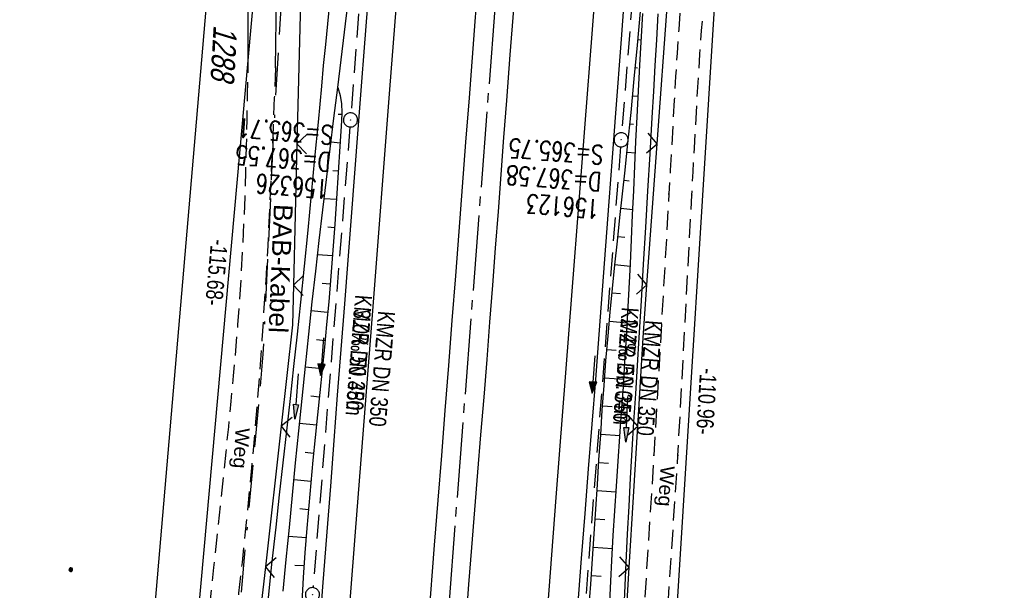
# Model space of a CAD drawing. Extents: x 510944 to 511312, y 468631 to 469578.
# Tile 7 of 30: x 511050 to 511154, y 468825 to 468885. Entities that reach past the tile are written whole.
import ezdxf

# ---------------------------------------------------------------- set-up
doc = ezdxf.new("R2010")
doc.units = 0
doc.header["$LTSCALE"] = 10
doc.header["$MEASUREMENT"] = 0
for name, pattern in [('ACAD_ISO16W100', [73, 15, -6.5, 15, -6.5, 15, -7, 1, -7]), ('ACHSE', [5.5, 4, -0.5, 0.5, -0.5]), ('AUSGEZOGEN', [0]), ('LT00', [0]), ('LT11', [0.3, 0.2, -0.1]), ('STRICHLINIE2', [0.375, 0.25, -0.125])]:
    doc.linetypes.add(name, pattern=pattern)
doc.layers.get('0').update_dxf_attribs({"linetype": 'LT00'})
for name, color, linetype in [('--EK_FBR', 1, 'LT00'), ('--EK_Halt-Pfeil', 4, 'LT00'), ('--EK_Haltung', 7, 'STRICHLINIE2'), ('--EK_Haltung-Text', 140, 'LT00'), ('--EK_Schacht-Text', 5, 'LT00'), ('--EL_DFK_AB_L', 21, 'LT00'), ('--EL_Halt-Pfeil', 4, 'LT00'), ('--EL_Haltung', 182, 'STRICHLINIE2'), ('--EL_Haltung-Text', 182, 'LT00'), ('-AX-093', 35, 'ACHSE'), ('ABSTAND', 8, 'LT00'), ('BAB-KABEL', 220, 'ACAD_ISO16W100'), ('BAB-KABEL_TEXT', 221, 'Continuous'), ('DFK_AB_L', 21, 'LT00'), ('DFK_FLUR_NR', 250, 'LT00'), ('DFK_KATASTER', 250, 'LT00'), ('DFK_NUTZUNG', 250, 'LT00'), ('FELDWEG_TEXT', 1, 'Continuous'), ('PFEIL', 140, 'AUSGEZOGEN'), ('V098_AFBR_BAB', 250, 'LT00'), ('V098_BOESCH', 250, 'LT00'), ('V098_BOSCHUNG', 250, 'LT00'), ('V098_ERDWEG', 250, 'LT11'), ('V098_FELDWEG', 250, 'LT11'), ('V098_GRABEN', 250, 'LT00'), ('V098_KA_PRUF', 182, 'LT00'), ('V098_LD_MARK', 250, 'LT00'), ('V098_ZAUN', 40, 'LT00')]:
    doc.layers.add(name, color=color, linetype=linetype)
doc.styles.add('Beschrift', font='ARIAL.TTF')
doc.styles.add('Haltungsbeschriftung', font='ARIAL.TTF', dxfattribs={"width": 0.75})
doc.styles.add('schachtbeschriftung', font='romans.shx', dxfattribs={"width": 0.75, "height": 2})
doc.styles.get("Standard").update_dxf_attribs({"font": 'ARIAL.TTF'})

# ---------------------------------------------------------------- blocks, each defined once
blk = doc.blocks.new('Ackerland7')
at = {"layer": 'DFK_NUTZUNG', "color": 0, "linetype": 'ByBlock'}
for p, q in [((-4, 3.93), (-4, 3.67)), ((-3.95, 3.63), (-3.95, 3.97)), ((-3.9, 3.99), (-3.9, 3.61)), ((-3.85, 3.6), (-3.85, 4)), ((-3.8, 3.99), (-3.8, 3.61)), ((-3.75, 3.63), (-3.75, 3.97)), ((-3.7, 3.93), (-3.7, 3.67)), ((-3.65, 3.8), (-3.65, 3.8)), ((3.7, 3.93), (3.7, 3.67)), ((3.75, 3.63), (3.75, 3.97)), ((3.8, 3.99), (3.8, 3.61)), ((3.85, 3.6), (3.85, 4)), ((3.9, 3.99), (3.9, 3.61)), ((3.95, 3.63), (3.95, 3.97)), ((4, 3.93), (4, 3.67)), ((4.05, 3.8), (4.05, 3.8)), ((-7.85, 0.13), (-7.85, -0.13)), ((-7.8, -0.17), (-7.8, 0.17)), ((-7.75, 0.19), (-7.75, -0.19)), ((-7.7, -0.2), (-7.7, 0.2)), ((-7.65, 0.19), (-7.65, -0.19)), ((-7.6, -0.17), (-7.6, 0.17)), ((-7.55, 0.13), (-7.55, -0.13)), ((-7.5, 0), (-7.5, 0)), ((-0.15, 0.13), (-0.15, -0.13)), ((-0.1, -0.17), (-0.1, 0.17)), ((-0.05, 0.19), (-0.05, -0.19)), ((0, -0.2), (0, 0.2)), ((0.05, 0.19), (0.05, -0.19)), ((0.1, -0.17), (0.1, 0.17)), ((0.15, 0.13), (0.15, -0.13)), ((0.2, 0), (0.2, 0)), ((7.55, 0.13), (7.55, -0.13)), ((7.6, -0.17), (7.6, 0.17)), ((7.65, 0.19), (7.65, -0.19)), ((7.7, -0.2), (7.7, 0.2)), ((7.75, 0.19), (7.75, -0.19)), ((7.8, -0.17), (7.8, 0.17)), ((7.85, 0.13), (7.85, -0.13)), ((7.9, 0), (7.9, 0)), ((-4, -3.67), (-4, -3.93)), ((-3.95, -3.97), (-3.95, -3.63)), ((-3.9, -3.61), (-3.9, -3.99)), ((-3.85, -4), (-3.85, -3.6)), ((-3.8, -3.61), (-3.8, -3.99)), ((-3.75, -3.97), (-3.75, -3.63)), ((-3.7, -3.67), (-3.7, -3.93)), ((-3.65, -3.8), (-3.65, -3.8)), ((3.7, -3.67), (3.7, -3.93)), ((3.75, -3.97), (3.75, -3.63)), ((3.8, -3.61), (3.8, -3.99)), ((3.85, -4), (3.85, -3.6)), ((3.9, -3.61), (3.9, -3.99)), ((3.95, -3.97), (3.95, -3.63)), ((4, -3.67), (4, -3.93)), ((4.05, -3.8), (4.05, -3.8))]:
    blk.add_line(p, q, dxfattribs=at)
for points in [[(-3.65, 3.8), (-3.67, 3.89), (-3.73, 3.96), (-3.81, 3.99), (-3.89, 3.99), (-3.97, 3.96), (-4.03, 3.89), (-4.05, 3.8), (-4.03, 3.71), (-3.97, 3.64), (-3.89, 3.6), (-3.81, 3.6), (-3.73, 3.64), (-3.67, 3.71), (-3.65, 3.8)], [(4.05, 3.8), (4.03, 3.89), (3.97, 3.96), (3.89, 3.99), (3.81, 3.99), (3.73, 3.96), (3.67, 3.89), (3.65, 3.8), (3.67, 3.71), (3.73, 3.64), (3.81, 3.61), (3.89, 3.61), (3.97, 3.64), (4.03, 3.71), (4.05, 3.8)], [(-7.5, 0), (-7.52, 0.09), (-7.58, 0.16), (-7.66, 0.19), (-7.74, 0.19), (-7.82, 0.16), (-7.88, 0.09), (-7.9, 0)], [(0.2, 0), (0.18, 0.09), (0.12, 0.16), (0.04, 0.19), (-0.04, 0.19), (-0.12, 0.16), (-0.18, 0.09), (-0.2, 0)], [(-0.2, 0), (-0.18, -0.09), (-0.12, -0.16), (-0.04, -0.19), (0.04, -0.19), (0.12, -0.16), (0.18, -0.09), (0.2, 0)], [(7.9, 0), (7.88, 0.09), (7.82, 0.16), (7.74, 0.19), (7.66, 0.19), (7.58, 0.16), (7.52, 0.09), (7.5, 0)], [(7.5, 0), (7.52, -0.09), (7.58, -0.16), (7.66, -0.19), (7.74, -0.19), (7.82, -0.16), (7.88, -0.09), (7.9, 0)], [(-7.9, 0), (-7.88, -0.09), (-7.82, -0.16), (-7.74, -0.19), (-7.66, -0.19), (-7.58, -0.16), (-7.52, -0.09), (-7.5, 0)], [(-3.65, -3.8), (-3.67, -3.71), (-3.73, -3.64), (-3.81, -3.61), (-3.89, -3.61), (-3.97, -3.64), (-4.03, -3.71), (-4.05, -3.8), (-4.03, -3.89), (-3.97, -3.96), (-3.89, -3.99), (-3.81, -3.99), (-3.73, -3.96), (-3.67, -3.89), (-3.65, -3.8)], [(4.05, -3.8), (4.03, -3.71), (3.97, -3.64), (3.89, -3.61), (3.81, -3.61), (3.73, -3.64), (3.67, -3.71), (3.65, -3.8), (3.67, -3.89), (3.73, -3.96), (3.81, -3.99), (3.89, -3.99), (3.97, -3.96), (4.03, -3.89), (4.05, -3.8)]]:
    blk.add_lwpolyline(points, dxfattribs=at)
blk = doc.blocks.new('Pfreil3')
at = {"layer": 'PFEIL'}
blk.add_hatch(color=256, dxfattribs=at).paths.add_polyline_path([(-1.55, 0.27), (-1.55, -0.27), (0, 0)])
for p, q in [((-1.55, 0), (-4.83, 0)), ((-1.55, -0.27), (-1.55, 0.27)), ((-1.55, 0.27), (0, 0)), ((0, 0), (-1.55, -0.27))]:
    blk.add_line(p, q, dxfattribs=at)
blk = doc.blocks.new('SYMB0011')
at = {"color": 0, "linetype": 'ByBlock'}
for p, q in [((0.5, 0), (-0.5, 0)), ((0, 0.5), (0, -0.5))]:
    blk.add_line(p, q, dxfattribs=at)
blk = doc.blocks.new('SYMB0003')
at = {"color": 0, "linetype": 'ByBlock'}
for p, q in [((-0.015712, 0), (0.010166, 0.012015)), ((0, -0.021257), (-0.015712, 0)), ((0.010166, 0.012015), (0, -0.021257))]:
    blk.add_line(p, q, dxfattribs=at)
for points in [[(-0.031395, 0.499013), (-0.093691, 0.491144), (-0.154509, 0.475528), (-0.21289, 0.452414), (-0.267913, 0.422164), (-0.318712, 0.385257), (-0.364484, 0.342274), (-0.404509, 0.293893), (-0.438154, 0.240877), (-0.464888, 0.184062), (-0.484292, 0.124345), (-0.496058, 0.062667), (-0.5, 0)], [(-0.5, 0), (-0.496058, -0.062667), (-0.484292, -0.124345), (-0.464888, -0.184062), (-0.438154, -0.240877), (-0.404509, -0.293893), (-0.364485, -0.342274), (-0.318712, -0.385257), (-0.267914, -0.422164), (-0.21289, -0.452414), (-0.154509, -0.475529), (-0.093691, -0.491144), (-0.031395, -0.499014), (0.031395, -0.499014)], [(0.5, 0), (0.496057, 0.062667), (0.484292, 0.124345), (0.464888, 0.184062), (0.438153, 0.240877), (0.404509, 0.293893), (0.364484, 0.342274), (0.318712, 0.385257), (0.267913, 0.422164), (0.21289, 0.452414), (0.154509, 0.475528), (0.093691, 0.491144), (0.031395, 0.499013), (-0.031395, 0.499013)], [(0.031395, -0.499014), (0.093691, -0.491144), (0.154509, -0.475529), (0.21289, -0.452414), (0.267914, -0.422164), (0.318712, -0.385257), (0.364485, -0.342274), (0.404509, -0.293893), (0.438154, -0.240877), (0.464889, -0.184062), (0.484292, -0.124345), (0.496058, -0.062667), (0.5, 0)]]:
    blk.add_lwpolyline(points, dxfattribs=at)
blk = doc.blocks.new('SYMB0024')
at = {"color": 0, "linetype": 'ByBlock'}
for p, q in [((-0.5, 0.5), (0, 0)), ((0, 0), (0.5, 0.5))]:
    blk.add_line(p, q, dxfattribs=at)
blk = doc.blocks.new('SYMB0070')
at = {"color": 0, "linetype": 'ByBlock'}
for p, q in [((-0.5, 0), (0.2, 0)), ((0.5, 0), (0.2, 0.1)), ((0.2, 0.1), (0.2, 0)), ((0.468, 0), (0.21, 0.086)), ((0.21, 0.086), (0.21, -0.086)), ((0.21, -0.086), (0.468, 0)), ((0.22, -0.072), (0.437, 0)), ((0.23, -0.058), (0.405, 0)), ((0.24, -0.045), (0.374, 0)), ((0.342, 0), (0.25, 0.031)), ((0.25, 0.031), (0.25, -0.031)), ((0.25, -0.031), (0.342, 0)), ((0.26, -0.017), (0.31, 0)), ((0.27, -0.003), (0.279, 0))]:
    blk.add_line(p, q, dxfattribs=at)
for points in [[(0.2, 0), (0.2, -0.1), (0.5, 0)], [(0.437, 0), (0.22, 0.072), (0.22, -0.072)], [(0.405, 0), (0.23, 0.058), (0.23, -0.058)], [(0.374, 0), (0.24, 0.045), (0.24, -0.045)], [(0.31, 0), (0.26, 0.017), (0.26, -0.017)], [(0.279, 0), (0.27, 0.003), (0.27, -0.003)]]:
    blk.add_lwpolyline(points, dxfattribs=at)

msp = doc.modelspace()

# ---------------------------------------------------------------- linework, layer by layer
at = {"layer": '--EK_FBR'}
for points in [[(511092.94, 468821.6), (511093.54, 468829.49), (511093.92, 468834.26), (511094.29, 468839.02), (511094.66, 468843.78), (511095.04, 468848.55), (511095.41, 468853.31), (511095.78, 468858.03), (511096.14, 468862.75), (511096.5, 468867.48), (511096.86, 468872.2), (511097.22, 468876.92), (511097.84, 468885.01), (511098.47, 468893.09)], [(511108.48, 468820.13), (511109.1, 468828.1), (511109.47, 468832.84), (511109.85, 468837.59), (511110.23, 468842.33), (511110.6, 468847.07), (511110.97, 468851.82), (511111.33, 468856.51), (511111.68, 468861.21), (511112.03, 468865.91), (511112.38, 468870.6), (511112.73, 468875.3), (511113.32, 468883.13), (511113.9, 468890.95)], [(511086.39, 468886.32), (511086.08, 468882.24), (511085.77, 468878.15), (511085.42, 468873.54), (511085.06, 468868.92), (511084.7, 468864.3), (511084.34, 468859.69), (511083.98, 468855.07), (511083.6, 468850.24), (511083.23, 468845.41), (511082.86, 468840.58), (511082.5, 468835.76), (511082.13, 468830.93), (511081.68, 468825.09), (511081.23, 468819.25)], [(511096.88, 468821.41), (511097.18, 468825.33), (511097.49, 468829.25), (511097.81, 468833.24), (511098.13, 468837.22), (511098.45, 468841.2), (511098.77, 468845.18), (511099.09, 468849.17), (511099.4, 468853.15), (511099.71, 468857.06), (511100, 468860.97), (511100.3, 468864.88), (511100.59, 468868.79), (511100.88, 468872.7), (511101.18, 468876.61), (511101.55, 468881.45), (511101.92, 468886.29)]]:
    msp.add_lwpolyline(points, dxfattribs=at)
at = {"layer": '--EK_Haltung'}
for p, q in [((511088.36, 468923.19), (511084.69, 468875.32)), ((511117.17, 468921.31), (511113.35, 468873.21)), ((511084.57, 468873.82), (511080.66, 468825)), ((511113.23, 468871.72), (511109.5, 468823.32))]:
    msp.add_line(p, q, dxfattribs=at)
at = {"layer": '--EL_DFK_AB_L'}
for p, q in [((511076.83, 468915.07), (511066.59, 468801.36)), ((511123.87, 468898.32), (511117.09, 468789.07))]:
    msp.add_line(p, q, dxfattribs=at)
at = {"layer": '--EL_Haltung'}
for p, q in [((511088.36, 468923.19), (511084.69, 468875.32)), ((511117.17, 468921.31), (511113.35, 468873.21)), ((511084.57, 468873.82), (511080.66, 468825)), ((511113.23, 468871.72), (511109.5, 468823.32))]:
    msp.add_line(p, q, dxfattribs=at)
at = {"layer": '-AX-093', "ltscale": 0.2}
msp.add_lwpolyline([(511152.43, 469566.36), (511081.2, 468644.03)], dxfattribs=at)
at = {"layer": 'BAB-KABEL', "ltscale": 0.03, "flags": 128}
msp.add_lwpolyline([(511128.8, 469568.48), (511130.66, 469554.69), (511130.4, 469544.67), (511121.69, 469477.4), (511110.85, 469395.15), (511107.13, 469378.45), (511101.43, 469355.77), (511093.59, 469323.39), (511088.17, 469303.11), (511089.88, 469286.84), (511089.46, 469281.57), (511089.46, 469270.75), (511088.74, 469258.58), (511085.47, 469220.78), (511085.18, 469212.49), (511083.8, 469145.67), (511082.55, 469091.52), (511081.17, 469074.95), (511078.82, 469044.74), (511075.79, 469013.68), (511074.41, 469001.66), (511074.96, 468973.65), (511074.82, 468945.92), (511077.85, 468903.81), (511078.12, 468901.47), (511076.47, 468873.2), (511075.36, 468849.74), (511073.57, 468830.28), (511071.91, 468812.06), (511069.57, 468791.37), (511064.59, 468748.44), (511063.49, 468733.84), (511060.19, 468701.53), (511057.08, 468664.66), (511056.43, 468650.82), (511056.15, 468646.28)], dxfattribs=at)
at = {"layer": 'DFK_AB_L'}
for p, q in [((511076.83, 468915.07), (511066.59, 468801.36)), ((511123.87, 468898.32), (511117.09, 468789.07))]:
    msp.add_line(p, q, dxfattribs=at)
at = {"layer": 'DFK_KATASTER'}
msp.add_line((511062.1, 468801.82), (511071.89, 468916.23), dxfattribs=at)
at = {"layer": 'V098_AFBR_BAB'}
for points in [[(511092.94, 468821.6), (511093.54, 468829.49), (511093.92, 468834.26), (511094.29, 468839.02), (511094.66, 468843.78), (511095.04, 468848.55), (511095.41, 468853.31), (511095.78, 468858.03), (511096.14, 468862.75), (511096.5, 468867.48), (511096.86, 468872.2), (511097.22, 468876.92), (511097.84, 468885.01), (511098.47, 468893.09)], [(511108.48, 468820.13), (511109.1, 468828.1), (511109.47, 468832.84), (511109.85, 468837.59), (511110.23, 468842.33), (511110.6, 468847.07), (511110.97, 468851.82), (511111.33, 468856.51), (511111.68, 468861.21), (511112.03, 468865.91), (511112.38, 468870.6), (511112.73, 468875.3), (511113.32, 468883.13), (511113.9, 468890.95)], [(511073.79, 468880.03), (511073.79, 468882.57), (511073.79, 468885.11), (511073.78, 468887.64)], [(511076.68, 468880.1), (511076.72, 468882.63), (511076.75, 468885.16), (511076.78, 468887.69)], [(511086.39, 468886.32), (511086.08, 468882.24), (511085.77, 468878.15), (511085.42, 468873.54), (511085.06, 468868.92), (511084.7, 468864.3), (511084.34, 468859.69), (511083.98, 468855.07), (511083.6, 468850.24), (511083.23, 468845.41), (511082.86, 468840.58), (511082.5, 468835.76), (511082.13, 468830.93), (511081.68, 468825.09), (511081.23, 468819.25)], [(511096.88, 468821.41), (511097.18, 468825.33), (511097.49, 468829.25), (511097.81, 468833.24), (511098.13, 468837.22), (511098.45, 468841.2), (511098.77, 468845.18), (511099.09, 468849.17), (511099.4, 468853.15), (511099.71, 468857.06), (511100, 468860.97), (511100.3, 468864.88), (511100.59, 468868.79), (511100.88, 468872.7), (511101.18, 468876.61), (511101.55, 468881.45), (511101.92, 468886.29)]]:
    msp.add_lwpolyline(points, dxfattribs=at)
at = {"layer": 'V098_BOESCH'}
for points in [[(511109.86, 468822.69), (511110.07, 468825.37), (511110.26, 468828.06), (511110.44, 468830.69), (511110.62, 468833.31), (511110.79, 468835.94), (511110.95, 468838.56), (511111.13, 468841.18), (511111.3, 468843.81), (511111.49, 468846.43), (511111.69, 468849.05), (511111.91, 468851.67), (511112.14, 468854.19), (511112.38, 468856.7), (511112.64, 468859.21), (511112.9, 468861.73), (511113.17, 468864.24), (511113.44, 468866.75), (511113.71, 468869.26), (511113.98, 468871.77), (511114.34, 468875.34), (511114.69, 468878.91), (511115.03, 468882.49), (511115.36, 468886.06)], [(511083.28, 468877.99), (511083.52, 468877.14), (511083.67, 468876.26), (511083.72, 468875.37), (511083.67, 468874.49), (511083.5, 468871.74), (511083.33, 468869), (511083.15, 468866.25), (511082.96, 468863.51), (511082.76, 468860.76), (511082.55, 468858.02), (511082.32, 468855.28), (511082.1, 468852.88), (511081.86, 468850.48), (511081.62, 468848.09), (511081.38, 468845.69), (511081.13, 468843.3), (511080.89, 468840.9), (511080.65, 468838.5), (511080.42, 468836.11), (511080.2, 468833.71), (511080, 468831.31), (511079.81, 468828.69), (511079.63, 468826.06), (511079.47, 468823.43)]]:
    msp.add_lwpolyline(points, dxfattribs=at)
at = {"layer": 'V098_BOSCHUNG'}
for p, q in [((511115.09, 468883.11), (511115.43, 468883.07)), ((511114.81, 468880.12), (511115.03, 468880.1)), ((511083.31, 468877.9), (511083.27, 468877.88)), ((511114.52, 468877.13), (511115.1, 468877.07)), ((511083.71, 468875.16), (511083.32, 468875.14)), ((511114.22, 468874.15), (511114.59, 468874.11)), ((511083.52, 468872.12), (511082.57, 468872.2)), ((511113.92, 468871.16), (511114.81, 468871.07)), ((511083.34, 468869.14), (511082.77, 468869.17)), ((511113.6, 468868.18), (511114.14, 468868.13)), ((511083.14, 468866.14), (511081.85, 468866.22)), ((511113.28, 468865.2), (511114.54, 468865.07)), ((511082.94, 468863.14), (511082.22, 468863.19)), ((511112.95, 468862.22), (511113.68, 468862.14)), ((511082.72, 468860.15), (511081.15, 468860.27)), ((511112.64, 468859.23), (511114.26, 468859.06)), ((511082.48, 468857.15), (511081.64, 468857.22)), ((511112.34, 468856.24), (511113.23, 468856.16)), ((511082.21, 468854.16), (511080.47, 468854.32)), ((511112.05, 468853.25), (511113.95, 468853.08)), ((511081.93, 468851.16), (511081.04, 468851.25)), ((511111.79, 468850.25), (511112.78, 468850.17)), ((511081.63, 468848.18), (511079.84, 468848.35)), ((511111.55, 468847.25), (511113.58, 468847.1)), ((511081.33, 468845.19), (511080.43, 468845.28)), ((511111.34, 468844.26), (511112.36, 468844.19)), ((511081.02, 468842.21), (511079.23, 468842.39)), ((511111.13, 468841.26), (511113.17, 468841.12)), ((511080.72, 468839.22), (511079.83, 468839.31)), ((511110.94, 468838.27), (511111.95, 468838.2)), ((511080.43, 468836.24), (511078.65, 468836.41)), ((511110.74, 468835.28), (511112.75, 468835.14)), ((511080.16, 468833.26), (511079.26, 468833.34)), ((511110.55, 468832.28), (511111.56, 468832.21)), ((511079.92, 468830.28), (511078.07, 468830.42)), ((511110.35, 468829.29), (511112.38, 468829.15)), ((511079.71, 468827.3), (511078.74, 468827.36)), ((511110.14, 468826.3), (511111.18, 468826.22))]:
    msp.add_line(p, q, dxfattribs=at)
at = {"layer": 'V098_ERDWEG', "flags": 128}
for points in [[(511052.17, 468646.64), (511052.23, 468646.98), (511052.58, 468649.4), (511052.9, 468651.82), (511053.16, 468654.03), (511053.4, 468656.23), (511053.62, 468658.44), (511053.82, 468660.66), (511054, 468662.87), (511054.18, 468665.09), (511054.34, 468667.3), (511054.5, 468669.52), (511054.65, 468671.74), (511054.87, 468674.87), (511055.09, 468678), (511055.32, 468681.13), (511055.55, 468684.26), (511055.8, 468687.38), (511056.05, 468690.51), (511056.32, 468693.63), (511056.6, 468696.76), (511056.9, 468699.88), (511057.14, 468702.26), (511057.39, 468704.63), (511057.65, 468707), (511057.9, 468709.38), (511058.15, 468711.75), (511058.39, 468714.13), (511058.62, 468716.51), (511058.84, 468718.88), (511059.03, 468721.23), (511059.21, 468723.58), (511059.38, 468725.93), (511059.54, 468728.28), (511059.7, 468730.63), (511059.86, 468732.98), (511060.01, 468735.32), (511060.18, 468737.67), (511060.35, 468740.02), (511060.54, 468742.37), (511060.75, 468744.71), (511061.01, 468747.39), (511061.29, 468750.07), (511061.6, 468752.75), (511061.92, 468755.42), (511062.25, 468758.1), (511062.59, 468760.77), (511062.94, 468763.45), (511063.29, 468766.12), (511063.64, 468768.79), (511063.99, 468771.46), (511064.48, 468775.32), (511064.95, 468779.17), (511065.41, 468783.03), (511065.85, 468786.89), (511066.29, 468790.75), (511066.72, 468794.61), (511067.14, 468798.47), (511067.55, 468802.33), (511067.99, 468806.46), (511068.43, 468810.6), (511068.86, 468814.73), (511069.29, 468818.87), (511069.72, 468823), (511070.16, 468827.14), (511070.59, 468831.27), (511070.88, 468833.97), (511071.17, 468836.66), (511071.45, 468839.36), (511071.73, 468842.05), (511071.99, 468844.75), (511072.25, 468847.44), (511072.49, 468850.14), (511072.71, 468852.84), (511072.9, 468855.54), (511073.08, 468858.24), (511073.23, 468860.96), (511073.35, 468863.69), (511073.46, 468866.41), (511073.54, 468869.13), (511073.62, 468871.86), (511073.68, 468874.58), (511073.73, 468877.31), (511073.79, 468880.03)], [(511076.68, 468880.1), (511076.56, 468876.95), (511076.43, 468873.8), (511076.3, 468870.66), (511076.16, 468867.51), (511076.02, 468864.37), (511075.86, 468861.22), (511075.68, 468858.08), (511075.25, 468851.27), (511074.74, 468844.48), (511074.15, 468837.68), (511073.49, 468830.9), (511073.14, 468827.66), (511072.78, 468824.42), (511072.41, 468821.18), (511072.03, 468817.95), (511071.64, 468814.71), (511071.25, 468811.48), (511070.85, 468808.24), (511070.46, 468805.01), (511070.07, 468801.77), (511069.56, 468797.36), (511069.05, 468792.95), (511068.56, 468788.54), (511068.07, 468784.13), (511067.6, 468779.71), (511067.13, 468775.3), (511066.66, 468770.88), (511066.27, 468767.09), (511065.88, 468763.29), (511065.49, 468759.49), (511065.12, 468755.69), (511064.75, 468751.89), (511064.4, 468748.09), (511064.06, 468744.29), (511063.82, 468741.45), (511063.58, 468738.62), (511063.35, 468735.78), (511063.11, 468732.94), (511062.88, 468730.1), (511062.63, 468727.26), (511062.38, 468724.43), (511062.12, 468721.59), (511061.85, 468718.76), (511061.61, 468716.34), (511061.35, 468713.93), (511061.09, 468711.52), (511060.82, 468709.1), (511060.56, 468706.69), (511060.29, 468704.28), (511060.02, 468701.87), (511059.76, 468699.45), (511059.19, 468693.93), (511058.66, 468688.41), (511058.18, 468682.88), (511057.73, 468677.34), (511057.33, 468671.8), (511057.17, 468669.57), (511057.03, 468667.34), (511056.88, 468665.11), (511056.72, 468662.88), (511056.56, 468660.65), (511056.38, 468658.42), (511056.19, 468656.19), (511055.98, 468653.97), (511055.74, 468651.75), (511055.44, 468649.27), (511055.11, 468646.8), (511055.05, 468646.38)]]:
    msp.add_lwpolyline(points, dxfattribs=at)
at = {"layer": 'V098_FELDWEG', "flags": 128}
for points in [[(511138.52, 468973.53), (511137.74, 468971.51), (511136.96, 468969.5), (511136.19, 468967.48), (511135.43, 468965.45), (511134.68, 468963.43), (511133.96, 468961.39), (511133.26, 468959.34), (511132.37, 468956.61), (511131.53, 468953.85), (511130.73, 468951.08), (511129.97, 468948.3), (511129.25, 468945.51), (511128.57, 468942.7), (511127.93, 468939.89), (511127.38, 468937.39), (511126.86, 468934.87), (511126.35, 468932.36), (511125.87, 468929.84), (511125.4, 468927.31), (511124.95, 468924.79), (511124.5, 468922.26), (511124.07, 468919.73), (511123.64, 468917.2), (511123.21, 468914.64), (511122.78, 468912.07), (511122.37, 468909.5), (511121.97, 468906.94), (511121.58, 468904.37), (511121.21, 468901.79), (511120.87, 468899.22), (511120.55, 468896.64), (511120.26, 468894.06), (511120.01, 468891.58), (511119.78, 468889.1), (511119.58, 468886.62), (511119.39, 468884.14), (511119.22, 468881.65), (511119.07, 468879.16), (511118.92, 468876.68), (511118.78, 468874.19), (511118.64, 468871.7), (511118.5, 468869.21), (511118.36, 468866.72), (511116.76, 468839.02), (511115.04, 468811.9), (511113.71, 468789.9), (511112.59, 468769.09), (511110.99, 468743.61), (511109.35, 468721.88), (511107.41, 468699.91), (511107.35, 468698.92), (511107.34, 468697.92), (511107.39, 468696.93), (511107.51, 468695.93), (511107.71, 468694.95), (511107.98, 468693.97), (511108.24, 468693.23), (511108.55, 468692.52), (511108.91, 468691.83), (511109.33, 468691.18), (511109.8, 468690.58), (511110.32, 468690.04), (511110.9, 468689.57), (511111.54, 468689.18), (511112.24, 468688.86), (511112.97, 468688.61), (511113.72, 468688.43), (511114.5, 468688.3), (511115.29, 468688.22), (511116.07, 468688.18), (511116.84, 468688.17), (511136.87, 468688.29), (511164.07, 468688.5), (511193.38, 468688.4), (511220.37, 468689.45), (511234.67, 468689.47)], [(511234.89, 468691.86), (511220.58, 468691.73), (511193.11, 468691.13), (511164.3, 468691.02), (511136.56, 468690.88), (511116.9, 468690.66), (511116.34, 468690.66), (511115.76, 468690.68), (511115.17, 468690.71), (511114.58, 468690.78), (511114.01, 468690.88), (511113.46, 468691.03), (511112.96, 468691.23), (511112.5, 468691.49), (511112.1, 468691.81), (511111.79, 468692.2), (511111.53, 468692.63), (511111.32, 468693.12), (511111.14, 468693.64), (511111, 468694.18), (511110.88, 468694.74), (511110.76, 468695.29), (511110.62, 468695.96), (511110.48, 468696.61), (511110.36, 468697.26), (511110.26, 468697.9), (511110.2, 468698.54), (511110.17, 468699.18), (511110.2, 468699.83), (511111.98, 468721.52), (511113.44, 468743.56), (511115.17, 468768.87), (511116.37, 468789.99), (511117.5, 468811.64), (511119.31, 468839), (511120.79, 468866.58), (511120.92, 468869.07), (511121.05, 468871.57), (511121.19, 468874.06), (511121.33, 468876.56), (511121.48, 468879.05), (511121.64, 468881.55), (511121.82, 468884.04), (511122.01, 468886.53), (511122.23, 468889.01), (511122.47, 468891.5), (511122.74, 468893.98), (511123.04, 468896.51), (511123.37, 468899.03), (511123.73, 468901.55), (511124.1, 468904.06), (511124.5, 468906.58), (511124.9, 468909.09), (511125.32, 468911.6), (511125.74, 468914.11), (511126.17, 468916.62), (511126.6, 468919.17), (511127.04, 468921.71), (511127.48, 468924.26), (511127.93, 468926.8), (511128.4, 468929.34), (511128.88, 468931.88), (511129.38, 468934.41), (511129.91, 468936.93), (511130.46, 468939.45), (511131.21, 468942.65), (511132.02, 468945.84), (511132.87, 468949.01), (511133.78, 468952.16), (511134.75, 468955.3), (511135.78, 468958.42), (511136.51, 468960.53), (511137.26, 468962.63), (511138.03, 468964.73), (511138.82, 468966.82), (511139.62, 468968.9), (511140.43, 468970.98), (511141.24, 468973.06)]]:
    msp.add_lwpolyline(points, dxfattribs=at)
at = {"layer": 'V098_GRABEN'}
for points in [[(511082.41, 468886.95), (511082.18, 468884.75), (511081.97, 468882.55), (511081.75, 468880.35), (511081.55, 468878.14), (511081.19, 468874.33), (511080.83, 468870.51), (511080.47, 468866.7), (511080.1, 468862.88), (511079.72, 468859.07), (511079.33, 468855.26), (511078.97, 468851.85), (511078.6, 468848.45), (511078.23, 468845.04), (511077.85, 468841.63), (511077.47, 468838.23), (511077.09, 468834.82), (511076.71, 468831.41), (511076.28, 468827.49), (511075.86, 468823.56)], [(511077.5, 468824.61), (511077.83, 468827.99), (511078.16, 468831.37), (511078.49, 468834.79), (511078.82, 468838.21), (511079.16, 468841.63), (511079.5, 468845.05), (511079.85, 468848.47), (511080.21, 468851.88), (511080.58, 468855.3), (511080.95, 468858.54), (511081.32, 468861.79), (511081.71, 468865.03), (511082.1, 468868.27), (511082.49, 468871.51), (511082.88, 468874.75), (511083.28, 468877.99), (511083.63, 468880.92), (511083.99, 468883.86), (511084.35, 468886.79)], [(511112.1, 468823.46), (511112.2, 468825.68), (511112.31, 468827.89), (511112.46, 468830.52), (511112.62, 468833.14), (511112.8, 468835.77), (511112.98, 468838.39), (511113.16, 468841.02), (511113.34, 468843.64), (511113.53, 468846.27), (511113.7, 468848.9), (511113.86, 468851.52), (511114.01, 468854.12), (511114.15, 468856.71), (511114.28, 468859.31), (511114.4, 468861.9), (511114.51, 468864.5), (511114.63, 468867.09), (511114.75, 468869.69), (511114.86, 468872.29), (511114.99, 468874.88), (511115.27, 468880.36), (511115.59, 468885.84)], [(511113.6, 468822.82), (511113.71, 468825.24), (511113.82, 468827.67), (511113.97, 468830.65), (511114.13, 468833.63), (511114.3, 468836.61), (511114.47, 468839.59), (511114.65, 468842.57), (511114.84, 468845.55), (511115.03, 468848.53), (511115.21, 468851.51), (511115.44, 468855.4), (511115.67, 468859.29), (511115.9, 468863.17), (511116.13, 468867.06), (511116.36, 468870.95), (511116.58, 468874.84), (511116.75, 468877.58), (511116.91, 468880.32), (511117.07, 468883.06), (511117.23, 468885.8)]]:
    msp.add_lwpolyline(points, dxfattribs=at)
at = {"layer": 'V098_LD_MARK'}
for points in [[(511070.83, 468644.96), (511070.99, 468647.16), (511071.79, 468657.68), (511072.59, 468668.21), (511073.39, 468678.73), (511074.19, 468689.25), (511075.28, 468703.41), (511076.37, 468717.58), (511077.46, 468731.75), (511078.56, 468745.91), (511079.65, 468760.08), (511080.76, 468774.25), (511081.86, 468788.41), (511082.96, 468802.58), (511084.06, 468816.74), (511085.17, 468830.91), (511086.99, 468854.35), (511088.81, 468877.78), (511090.63, 468901.22)], [(511110.51, 468887.84), (511109.13, 468870.07), (511107.76, 468852.31), (511106.39, 468834.55), (511105.02, 468816.79), (511103.64, 468799.03), (511102.27, 468781.27), (511100.82, 468762.49), (511099.37, 468743.71), (511097.92, 468724.93), (511096.47, 468706.15), (511095.02, 468687.36), (511092.73, 468657.68), (511091.61, 468643.09)]]:
    msp.add_lwpolyline(points, dxfattribs=at)
at = {"layer": 'V098_ZAUN'}
for p, q in [((511079.32, 468887.05), (511078.95, 468872.05)), ((511117.12, 468872.05), (511118.21, 468887.01)), ((511078.95, 468872.05), (511078.59, 468857.05)), ((511116.03, 468857.09), (511117.12, 468872.05)), ((511077.28, 468842.12), (511075.61, 468827.22)), ((511114.15, 468827.15), (511115.05, 468842.12)), ((511075.61, 468827.22), (511073.94, 468812.31)), ((511113.25, 468812.17), (511114.15, 468827.15))]:
    msp.add_line(p, q, dxfattribs=at)
for points in [[(511078.59, 468857.05), (511078.48, 468852.85), (511077.28, 468842.12)], [(511115.05, 468842.12), (511115.62, 468851.46), (511116.03, 468857.09)]]:
    msp.add_lwpolyline(points, dxfattribs=at)

# ---------------------------------------------------------------- block references
at = {"layer": '--EK_Halt-Pfeil', "yscale": 4, "zscale": 4}
for p, xscale, rotation in [((511081.62, 468849.49), 3.999999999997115, 265.4194299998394), ((511110.37, 468847.59), 4.000000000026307, 265.5978100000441)]:
    msp.add_blockref('SYMB0070', p, dxfattribs=dict(at, xscale=xscale, rotation=rotation))
at = {"layer": '--EL_Halt-Pfeil', "yscale": 4, "zscale": 4}
for p, xscale, rotation in [((511081.62, 468849.49), 3.999999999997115, 265.4194299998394), ((511110.37, 468847.59), 4.000000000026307, 265.5978100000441)]:
    msp.add_blockref('SYMB0070', p, dxfattribs=dict(at, xscale=xscale, rotation=rotation))
at = {"layer": 'DFK_NUTZUNG', "rotation": 264.7376999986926}
msp.add_blockref('Ackerland7', (511054.3, 468819.24), dxfattribs=at)
at = {"layer": 'PFEIL'}
for p, rotation in [((511078.74, 468842.86), 265.5413055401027), ((511113.78, 468840.42), 267.4389978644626)]:
    msp.add_blockref('Pfreil3', p, dxfattribs=dict(at, rotation=rotation))
at = {"layer": 'V098_FELDWEG', "xscale": 0.09999999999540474, "yscale": 0.09999999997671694, "zscale": 0.1, "rotation": 264.86010000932}
for p in [(511118.36, 468866.72), (511120.79, 468866.58), (511116.76, 468839.02), (511119.31, 468839)]:
    msp.add_blockref('SYMB0011', p, dxfattribs=at)
at = {"layer": 'V098_KA_PRUF', "xscale": 1.500000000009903, "yscale": 1.5, "zscale": 1.5, "rotation": 264.8601000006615}
for p in [(511084.63, 468874.57), (511113.29, 468872.46), (511080.6, 468824.25)]:
    msp.add_blockref('SYMB0003', p, dxfattribs=at)
at = {"layer": 'V098_ZAUN', "yscale": 2.099999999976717, "zscale": 2.1}
for p, xscale, rotation in [((511078.95, 468872.05), 2.100000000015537, 268.6011400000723), ((511117.12, 468872.05), 2.099999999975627, 85.82879999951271), ((511078.59, 468857.05), 2.100000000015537, 268.6011400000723), ((511116.03, 468857.09), 2.099999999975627, 85.82879999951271), ((511115.05, 468842.12), 2.099999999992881, 86.55291999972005), ((511077.28, 468842.12), 2.099999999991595, 263.6080499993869), ((511075.61, 468827.22), 2.099999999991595, 263.6080499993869), ((511114.15, 468827.15), 2.099999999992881, 86.55291999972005)]:
    msp.add_blockref('SYMB0024', p, dxfattribs=dict(at, xscale=xscale, rotation=rotation))

# ---------------------------------------------------------------- texts
at = {"layer": '--EK_Haltung-Text', "style": 'Haltungsbeschriftung', "width": 0.75}
for s, rotation, p in [('3.0‰ 50.48m', -94.5806, (511085, 468854.58)), ('KMZR DN 350', -94.5806, (511087.56, 468854.37)), ('2.4‰ 50.04m', -94.4022, (511113.31, 468853.58)), ('KMZR DN 350', -94.4022, (511115.86, 468853.39))]:
    msp.add_text(s, height=1.8, rotation=rotation, dxfattribs=at).set_placement(p)
at = {"layer": '--EK_Schacht-Text', "style": 'schachtbeschriftung', "width": 0.75}
for s, rotation, p in [('S=365.71', -184.5806, (511082.83, 468873.96)), ('S=365.75', -184.4022, (511111.48, 468871.85)), ('D=367.55', -184.5806, (511082.6, 468871.09)), ('D=367.58', -184.4022, (511111.26, 468868.98)), ('156326', -184.5806, (511082.37, 468868.22)), ('156123', -184.4022, (511111.04, 468866.11))]:
    msp.add_text(s, height=2, rotation=rotation, dxfattribs=at).set_placement(p)
at = {"layer": '--EL_Haltung-Text', "style": 'Haltungsbeschriftung', "width": 0.75}
for rotation, p in [(-94.5806, (511085.14, 468856.08)), (-94.4022, (511113.37, 468854.76))]:
    msp.add_text('KMZR DN 350', height=1.8, rotation=rotation, dxfattribs=at).set_placement(p)
at = {"layer": 'ABSTAND', "width": 0.75}
for s, rotation, p in [(' -115.68-', -95.1469, (511069.92, 468862.49)), (' -110.96-', -93.5555, (511121.7, 468848.82))]:
    msp.add_text(s, height=1.8, rotation=rotation, dxfattribs=at).set_placement(p)
at = {"layer": 'BAB-KABEL_TEXT', "insert": (511076.21, 468858.86), "char_height": 2, "attachment_point": 8, "rotation": 267.5569, "style": 'Beschrift'}
msp.add_mtext('BAB-Kabel', dxfattribs=at)
at = {"layer": 'DFK_FLUR_NR', "oblique": 13.754, "width": 0.75}
msp.add_text('1288', height=2.5, rotation=266.7559, dxfattribs=at).set_placement((511070.14, 468884.65))
at = {"layer": 'FELDWEG_TEXT', "char_height": 1.5, "attachment_point": 7, "rotation": 266.3684, "style": 'Beschrift'}
for insert in [(511072.02, 468842), (511117.03, 468837.97)]:
    msp.add_mtext('Weg', dxfattribs=dict(at, insert=insert))

doc.saveas('drawing.dxf')
